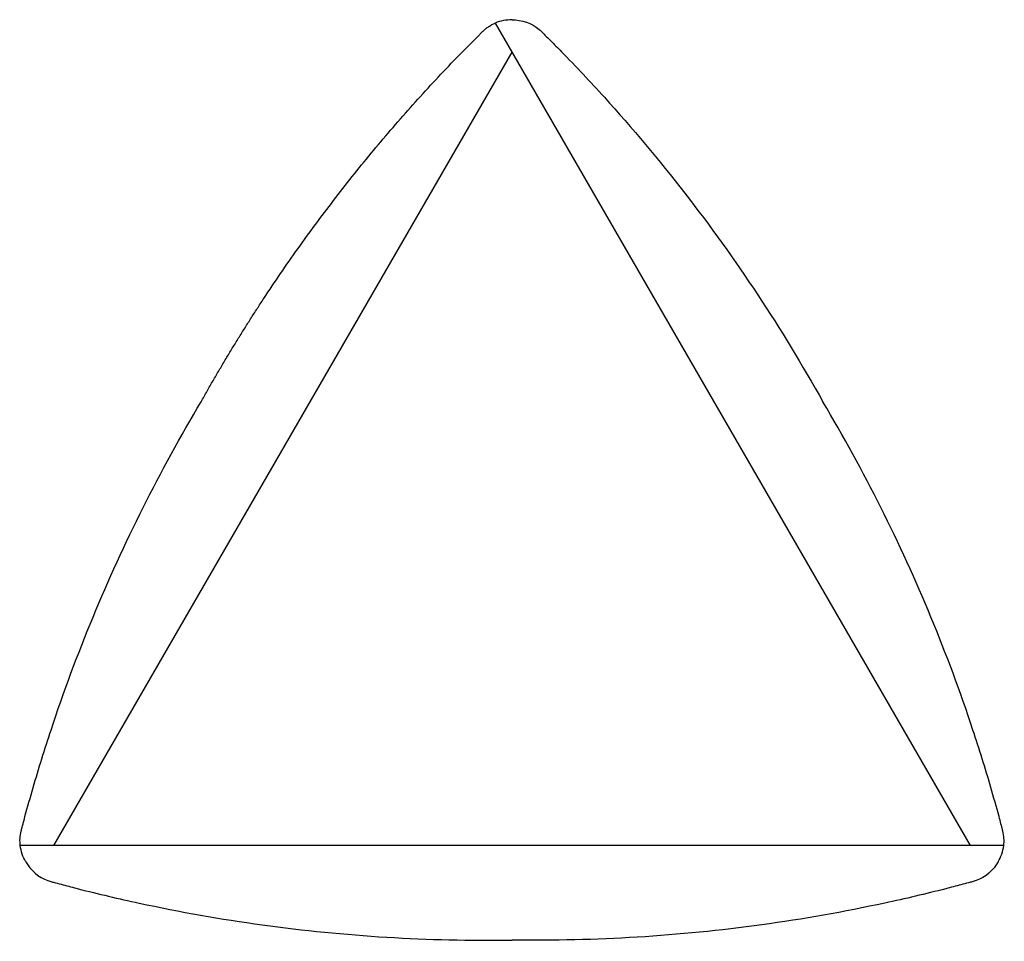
# Paper-space layout '_Top' of a CAD drawing. Header units: millimetres. Extents: x -284 to 172, y -79 to 348.
import ezdxf

# ---------------------------------------------------------------- set-up
doc = ezdxf.new("R2010")
doc.units = ezdxf.units.MM

psp = doc.layouts.new('_Top')

# ---------------------------------------------------------------- linework, layer by layer
at = {"color": 7, "linetype": 'Continuous', "lineweight": 25}
for p, q in [((-63.99, 346.34), (155.81, -34.36)), ((-268.19, -34.36), (-56.19, 332.84)), ((171.4, -34.36), (-283.78, -34.36))]:
    psp.add_line(p, q, dxfattribs=at)
for points in [[(-56.19, 347.84), (-58.85, 347.89), (-61.51, 347.39), (-63.99, 346.34)], [(-281.18, -41.86), (-282.56, -39.58), (-283.46, -37.03), (-283.78, -34.36)], [(168.8, -41.86), (170.17, -39.58), (171.07, -37.03), (171.4, -34.36)]]:
    psp.add_open_spline(points, degree=3, dxfattribs=at)
for points, knots in [([(-56.19, 347.84), (-51.68, 347.93), (-46.88, 346.34), (-43.1, 342.95), (-42.66, 342.54), (-42.45, 342.32), (-41.8, 341.68), (-40.52, 340.41), (-37.53, 337.42), (-28.2, 327.96), (-6.69, 305.1), (36.74, 253.33), (68.8, 204.92), (87.68, 171.11)], [0, 0, 0, 0, 0.0625, 0.066406, 0.066406, 0.070313, 0.070313, 0.078125, 0.09375, 0.125, 0.25, 0.5, 1, 1, 1, 1]), ([(-200.06, 171.11), (-199.61, 171.92), (-198.7, 173.54), (-197.32, 175.98), (-195.94, 178.41), (-194.55, 180.83), (-193.14, 183.25), (-191.73, 185.66), (-190.31, 188.06), (-188.89, 190.46), (-187.45, 192.86), (-186.01, 195.25), (-184.55, 197.64), (-183.09, 200.02), (-181.62, 202.39), (-180.14, 204.76), (-178.65, 207.12), (-177.15, 209.48), (-175.65, 211.83), (-174.13, 214.18), (-172.61, 216.52), (-169.04, 221.97), (-163.34, 230.46), (-155.36, 241.9), (-147.17, 253.19), (-135.99, 268.04), (-121.5, 286.21), (-106.37, 303.84), (-93.87, 317.61), (-85.91, 326.08), (-79.44, 332.77), (-75.77, 336.5), (-73.31, 338.97), (-72.08, 340.2), (-70.98, 341.29), (-70.16, 342.1), (-69.33, 342.92), (-68.32, 343.8), (-67.17, 344.63), (-66.22, 345.22), (-65.49, 345.63), (-64.75, 346.01), (-64.24, 346.23), (-63.99, 346.34)], [0, 0, 0, 0, 0.012537, 0.025072, 0.037606, 0.050138, 0.062669, 0.075199, 0.087728, 0.100256, 0.112783, 0.12531, 0.137836, 0.150362, 0.162889, 0.175415, 0.187942, 0.20047, 0.212998, 0.225527, 0.238057, 0.250588, 0.313142, 0.375669, 0.438191, 0.500729, 0.625757, 0.750771, 0.813322, 0.875874, 0.907169, 0.938465, 0.946291, 0.954118, 0.961841, 0.967058, 0.96977, 0.977438, 0.98508, 0.988813, 0.992539, 0.996265, 1, 1, 1, 1]), ([(-283.78, -34.36), (-284.05, -32.18), (-283.94, -29.92), (-283.33, -27.38), (-283.25, -27.1), (-283.11, -26.54), (-282.88, -25.69), (-282.36, -23.73), (-280.7, -17.55), (-276.61, -2.99), (-266.95, 28.09), (-244.26, 89.09), (-219.18, 139.07), (-200.06, 171.11)], [0, 0, 0, 0, 0.03125, 0.03125, 0.035156, 0.035156, 0.039062, 0.046875, 0.0625, 0.125, 0.25, 0.5, 1, 1, 1, 1]), ([(171.4, -34.36), (171.67, -32.18), (171.56, -29.92), (170.95, -27.38), (170.87, -27.1), (170.72, -26.54), (170.5, -25.69), (169.98, -23.73), (168.32, -17.55), (164.23, -2.99), (154.56, 28.09), (131.88, 89.09), (106.8, 139.07), (87.68, 171.11)], [0, 0, 0, 0, 0.03125, 0.03125, 0.035156, 0.035156, 0.039062, 0.046875, 0.0625, 0.125, 0.25, 0.5, 1, 1, 1, 1]), ([(-281.18, -41.86), (-279, -45.81), (-275.23, -49.17), (-270.4, -50.75), (-269.83, -50.93), (-269.53, -51.01), (-268.66, -51.24), (-266.91, -51.72), (-262.83, -52.81), (-249.97, -56.17), (-219.42, -63.36), (-152.87, -75.09), (-94.92, -78.65), (-56.19, -78.09)], [0, 0, 0, 0, 0.0625, 0.066406, 0.066406, 0.070312, 0.070312, 0.078125, 0.09375, 0.125, 0.25, 0.5, 1, 1, 1, 1]), ([(168.8, -41.86), (166.62, -45.81), (162.84, -49.17), (158.02, -50.75), (157.44, -50.93), (157.15, -51.01), (156.28, -51.24), (154.53, -51.72), (150.44, -52.81), (137.59, -56.17), (107.04, -63.36), (40.49, -75.09), (-17.47, -78.65), (-56.19, -78.09)], [0, 0, 0, 0, 0.0625, 0.066406, 0.066406, 0.070313, 0.070313, 0.078125, 0.09375, 0.125, 0.25, 0.5, 1, 1, 1, 1])]:
    psp.add_open_spline(points, degree=3, knots=knots, dxfattribs=at)

doc.saveas('drawing.dxf')
